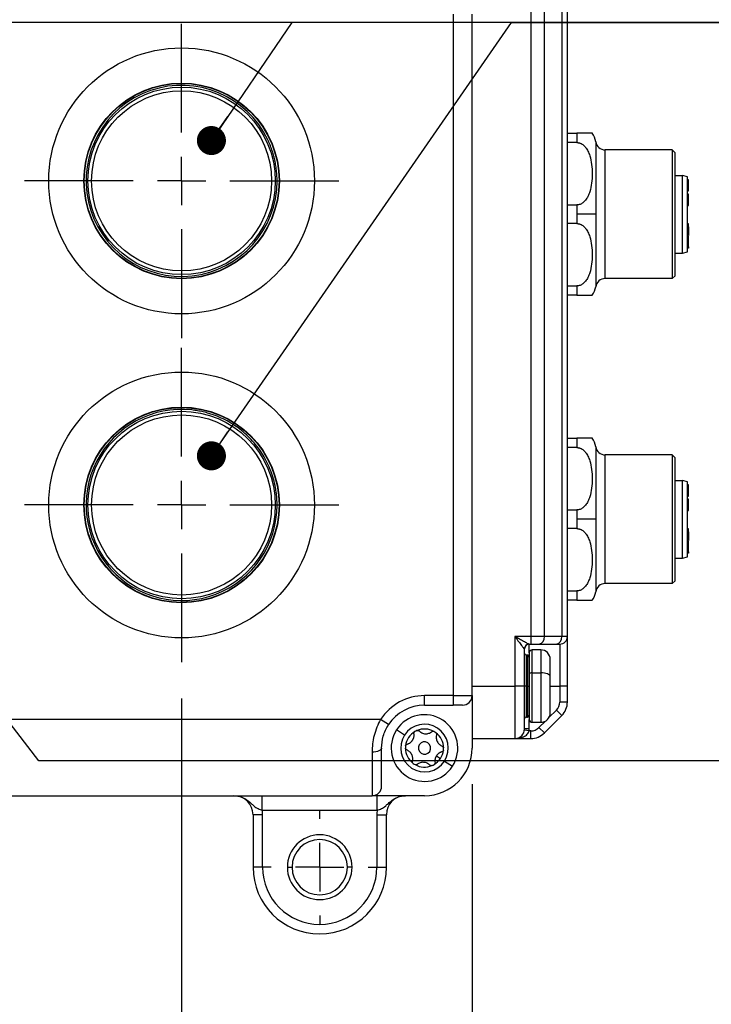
# Model space of a CAD drawing. Header units: millimetres. Extents: x 0 to 838, y 0 to 648.
# Tile 7 of 63: x 173 to 246, y 110 to 213. Entities that reach past the tile are written whole.
import ezdxf

# ---------------------------------------------------------------- set-up
doc = ezdxf.new("R2010")
doc.units = ezdxf.units.MM
doc.header["$LTSCALE"] = 3
doc.linetypes.add('CENTERX2', pattern=[20.32, 12.7, -2.54, 2.54, -2.54])
doc.layers.add('CENTER', color=40, linetype='CENTERX2')
doc.layers.add('DIMENSIONS', color=140, linetype='Continuous', lineweight=25)
doc.styles.add('SLDTEXTSTYLE0', font='TXT', dxfattribs={"width": 0.7})
doc.dimstyles.new('SLDDIMSTYLE1', dxfattribs={"dimtxt": 6.474023, "dimasz": 9.906, "dimexe": 0, "dimexo": 0.0625, "dimgap": 1.618506, "dimtad": 0, "dimtih": 1, "dimtoh": 1, "dimdec": 1, "dimrnd": 1e-09, "dimzin": 4, "dimdsep": 46, "dimtxsty": 'SLDTEXTSTYLE0', "dimsah": 1, "dimcen": 0.09, "dimadec": 0, "dimazin": 1, "dimtfac": 1, "dimtdec": 1, "dimtmove": 0, "dimatfit": 0, "dimfxl": 0, "dimfrac": 2, "dimtolj": 1, "dimtzin": 12, "dimarcsym": 0})
doc.dimstyles.new('SLDDIMSTYLE2', dxfattribs={"dimtxt": 6.474023, "dimasz": 9.906, "dimexe": 0, "dimexo": 0.0625, "dimgap": 1.618506, "dimtad": 0, "dimtih": 1, "dimtoh": 1, "dimdec": 1, "dimrnd": 1e-09, "dimzin": 12, "dimdsep": 46, "dimtxsty": 'SLDTEXTSTYLE0', "dimsah": 1, "dimcen": 0.09, "dimadec": 0, "dimazin": 3, "dimtfac": 1, "dimtdec": 1, "dimtofl": 0, "dimtmove": 0, "dimatfit": 3, "dimfxl": 0, "dimfrac": 2, "dimtolj": 1, "dimtzin": 12, "dimarcsym": 0})
doc.dimstyles.new('SLDDIMSTYLE5', dxfattribs={"dimtxt": 0.18, "dimasz": 3.048, "dimexe": 0, "dimexo": 0.0625, "dimgap": 0, "dimtad": 0, "dimtih": 1, "dimtoh": 1, "dimdec": 0, "dimrnd": 1e-09, "dimzin": 0, "dimdsep": 46, "dimtxsty": 'Standard', "dimblk1": 'DOT', "dimblk2": 'DOT', "dimsah": 1, "dimcen": 0.09, "dimadec": 0, "dimazin": 0, "dimtfac": 3.048, "dimtdec": 0, "dimtofl": 0, "dimtmove": 0, "dimatfit": 3, "dimldrblk": 'DOT', "dimfxl": 0, "dimfrac": 2, "dimtolj": 1, "dimtzin": 0, "dimarcsym": 0})

# ---------------------------------------------------------------- blocks, each defined once
blk = doc.blocks.new('_D_1')
at = {"layer": 'DIMENSIONS'}
for p, q in [((156.01, 142.83), (156.01, 85.18)), ((190.01, 141.87), (190.01, 85.18)), ((156.01, 94.71), (136.96, 94.71)), ((162.51, 94.71), (160.34, 94.71)), ((160.34, 94.71), (160.34, 84.42)), ((181.75, 94.71), (183.93, 94.71)), ((183.93, 94.71), (183.93, 84.42)), ((190.01, 94.71), (209.06, 94.71)), ((160.34, 84.42), (162.51, 84.42)), ((183.93, 84.42), (181.75, 84.42))]:
    blk.add_line(p, q, dxfattribs=at)
for points in [[(156.01, 94.71), (146.1, 96.23), (146.1, 93.18)], [(190.01, 94.71), (199.91, 93.18), (199.91, 96.23)]]:
    blk.add_solid(points, dxfattribs=at)
at = {"layer": 'DIMENSIONS', "char_height": 6.35, "attachment_point": 1, "style": 'SLDTEXTSTYLE0'}
for s, insert in [('34.0', (162.51, 104.34)), ('1.34', (162.51, 92.6))]:
    blk.add_mtext(s, dxfattribs=dict(at, insert=insert))
blk = doc.blocks.new('_D_3')
at = {"layer": 'DIMENSIONS'}
for p, q in [((190.01, 141.87), (190.01, 85.18)), ((220.51, 132.86), (220.51, 85.18)), ((190.01, 94.71), (220.51, 94.71)), ((220.51, 94.71), (229.62, 94.71)), ((238.39, 94.71), (236.22, 94.71)), ((236.22, 94.71), (236.22, 84.42)), ((257.63, 94.71), (259.8, 94.71)), ((259.8, 94.71), (259.8, 84.42)), ((236.22, 84.42), (238.39, 84.42)), ((259.8, 84.42), (257.63, 84.42))]:
    blk.add_line(p, q, dxfattribs=at)
for points in [[(190.01, 94.71), (199.91, 93.18), (199.91, 96.23)], [(220.51, 94.71), (210.6, 96.23), (210.6, 93.18)]]:
    blk.add_solid(points, dxfattribs=at)
at = {"layer": 'DIMENSIONS', "char_height": 6.35, "attachment_point": 1, "style": 'SLDTEXTSTYLE0'}
for s, insert in [('30.5', (238.39, 104.34)), ('1.20', (238.39, 92.6))]:
    blk.add_mtext(s, dxfattribs=dict(at, insert=insert))
blk = doc.blocks.new('_Dot')
at = {"color": 0, "linetype": 'ByBlock', "lineweight": -2}
blk.add_line((-0.5, 0), (-1, 0), dxfattribs=at)
at = {"color": 0, "linetype": 'ByBlock', "const_width": 0.5}
blk.add_lwpolyline([(-0.25, 0, 1), (0.25, 0, 1)], format="xyb", close=True, dxfattribs=at)
blk = doc.blocks.new('SW_CENTERMARKSYMBOL_1')
at = {"layer": 'CENTER', "color": 0}
for p, q in [((0, 5.08), (0, 16.49)), ((0, 0), (0, 2.54)), ((-5.08, 0), (-16.49, 0)), ((0, 0), (-2.54, 0)), ((0, 0), (0, -2.54)), ((0, 0), (2.54, 0)), ((5.08, 0), (16.49, 0)), ((0, -5.08), (0, -16.49))]:
    blk.add_line(p, q, dxfattribs=at)
blk = doc.blocks.new('SW_CENTERMARKSYMBOL_2')
at = {"layer": 'CENTER', "color": 0}
for p, q in [((0, 5.08), (0, 16.49)), ((0, 0), (0, 2.54)), ((-5.08, 0), (-16.49, 0)), ((0, 0), (-2.54, 0)), ((0, 0), (0, -2.54)), ((0, 0), (2.54, 0)), ((5.08, 0), (16.49, 0)), ((0, -5.08), (0, -16.49))]:
    blk.add_line(p, q, dxfattribs=at)
blk = doc.blocks.new('SW_CENTERMARKSYMBOL_11')
at = {"layer": 'CENTER', "color": 0}
for p, q in [((0, 5.08), (0, 5.94)), ((0, 0), (0, 2.54)), ((-5.08, 0), (-5.94, 0)), ((0, 0), (-2.54, 0)), ((0, 0), (0, -2.54)), ((0, 0), (2.54, 0)), ((5.08, 0), (5.94, 0)), ((0, -5.08), (0, -5.94))]:
    blk.add_line(p, q, dxfattribs=at)

msp = doc.modelspace()

# ---------------------------------------------------------------- linework, layer by layer
for p, q in [((226.679444, 268.965646), (226.679444, 148.365646)), ((228.093657, 148.365646), (228.093657, 268.965646)), ((229.922085, 268.965646), (229.922085, 148.365646)), ((230.507871, 148.365646), (230.507871, 268.965646)), ((218.507871, 213.665646), (218.507871, 142.165646)), ((220.507871, 142.165646), (220.507871, 213.665646)), ((230.507871, 201.165646), (231.507871, 201.165646)), ((231.507871, 201.165646), (231.507871, 200.183672)), ((231.507871, 200.183672), (230.507871, 200.183672)), ((233.485243, 200.265646), (233.485243, 192.665646)), ((234.473929, 185.915646), (234.473929, 199.415646)), ((241.507871, 199.415646), (234.473929, 199.415646)), ((241.507871, 199.415646), (241.507871, 185.915646)), ((241.807871, 199.115646), (241.507871, 199.415646)), ((241.807871, 186.215646), (241.807871, 199.115646)), ((241.807871, 196.740646), (242.607871, 196.740646)), ((243.107871, 196.606671), (242.607871, 196.740646)), ((242.607871, 188.590646), (242.607871, 196.740646)), ((243.107871, 188.72462), (243.107871, 196.606671)), ((243.207871, 196.278686), (243.107871, 196.278686)), ((243.207871, 196.068047), (243.207871, 196.278686)), ((243.107871, 196.068047), (243.207871, 196.068047)), ((243.107871, 196.067997), (243.207871, 196.067997)), ((243.107871, 196.067798), (243.207871, 196.067798)), ((243.107871, 195.86858), (243.207871, 195.86858)), ((243.107871, 195.728154), (243.207871, 195.728154)), ((243.107871, 195.728154), (243.207871, 195.728154)), ((243.107871, 195.727196), (243.207871, 195.727196)), ((243.107871, 195.656883), (243.207871, 195.656883)), ((243.107871, 195.517017), (243.207871, 195.517017)), ((243.107871, 195.318047), (243.207871, 195.318047)), ((243.207871, 196.067997), (243.207871, 196.068047)), ((243.207871, 195.86858), (243.207871, 196.067798)), ((243.207871, 195.728154), (243.207871, 195.86858)), ((243.207871, 195.727196), (243.207871, 195.728154)), ((243.207871, 195.656883), (243.207871, 195.727196)), ((243.207871, 195.517017), (243.207871, 195.656883)), ((243.207871, 195.318047), (243.207871, 195.517017)), ((243.207871, 195.106961), (243.207871, 195.318047)), ((243.107871, 195.106961), (243.207871, 195.106961)), ((243.207871, 194.763348), (243.107871, 194.763348)), ((243.107871, 194.693036), (243.207871, 194.693036)), ((243.207871, 194.693036), (243.207871, 194.763348)), ((243.207871, 193.85546), (243.207871, 194.693036)), ((230.507871, 193.647619), (231.507871, 193.647619)), ((231.507871, 193.647619), (231.507871, 192.665646)), ((243.207871, 193.85546), (243.107871, 193.85546)), ((243.207871, 193.802411), (243.107871, 193.802411)), ((243.107871, 193.591473), (243.207871, 193.591473)), ((243.207871, 193.802411), (243.207871, 193.85546)), ((243.207871, 193.591473), (243.207871, 193.802411)), ((233.485243, 192.665646), (231.507871, 192.665646)), ((231.507871, 192.665646), (231.507871, 191.683672)), ((233.485243, 192.665646), (233.485243, 185.065646)), ((231.507871, 191.683672), (230.507871, 191.683672)), ((243.207871, 191.663348), (243.107871, 191.663348)), ((243.207871, 191.416156), (243.107871, 191.416156)), ((243.107871, 191.341998), (243.207871, 191.341998)), ((243.207871, 191.416156), (243.207871, 191.663348)), ((243.207871, 191.341998), (243.207871, 191.416156)), ((243.207871, 191.341998), (243.207871, 190.427386)), ((243.207871, 190.427386), (243.107871, 190.427386)), ((243.207871, 190.366529), (243.107871, 190.366529)), ((243.207871, 189.36728), (243.207871, 190.366529)), ((243.207871, 189.36728), (243.107871, 189.36728)), ((243.107871, 189.250601), (243.207871, 189.250601)), ((243.207871, 189.116529), (243.107871, 189.116529)), ((243.207871, 189.250601), (243.207871, 189.36728)), ((243.207871, 189.250601), (243.207871, 189.116529)), ((241.807871, 188.590646), (242.607871, 188.590646)), ((242.607871, 188.590646), (243.107871, 188.72462)), ((241.807871, 186.215646), (241.507871, 185.915646)), ((230.507871, 185.147619), (231.507871, 185.147619)), ((231.507871, 185.147619), (231.507871, 184.165646)), ((241.507871, 185.915646), (234.473929, 185.915646)), ((231.507871, 184.165646), (230.507871, 184.165646)), ((230.507871, 169.165646), (231.507871, 169.165646)), ((231.507871, 169.165646), (231.507871, 168.183672)), ((231.507871, 168.183672), (230.507871, 168.183672)), ((233.485243, 168.265646), (233.485243, 160.665646)), ((234.473929, 153.915646), (234.473929, 167.415646)), ((241.507871, 167.415646), (234.473929, 167.415646)), ((241.507871, 167.415646), (241.507871, 153.915646)), ((241.807871, 167.115646), (241.507871, 167.415646)), ((241.807871, 154.215646), (241.807871, 167.115646)), ((241.807871, 164.740646), (242.607871, 164.740646)), ((243.107871, 164.606671), (242.607871, 164.740646)), ((242.607871, 156.590646), (242.607871, 164.740646)), ((243.107871, 156.72462), (243.107871, 164.606671)), ((243.207871, 164.278686), (243.107871, 164.278686)), ((243.207871, 164.068047), (243.207871, 164.278686)), ((243.107871, 164.068047), (243.207871, 164.068047)), ((243.107871, 164.067997), (243.207871, 164.067997)), ((243.107871, 164.067798), (243.207871, 164.067798)), ((243.107871, 163.86858), (243.207871, 163.86858)), ((243.107871, 163.728154), (243.207871, 163.728154)), ((243.107871, 163.728154), (243.207871, 163.728154)), ((243.107871, 163.727196), (243.207871, 163.727196)), ((243.107871, 163.656883), (243.207871, 163.656883)), ((243.107871, 163.517017), (243.207871, 163.517017)), ((243.107871, 163.318047), (243.207871, 163.318047)), ((243.207871, 164.067997), (243.207871, 164.068047)), ((243.207871, 163.86858), (243.207871, 164.067798)), ((243.207871, 163.728154), (243.207871, 163.86858)), ((243.207871, 163.727196), (243.207871, 163.728154)), ((243.207871, 163.656883), (243.207871, 163.727196)), ((243.207871, 163.517017), (243.207871, 163.656883)), ((243.207871, 163.318047), (243.207871, 163.517017)), ((243.207871, 163.106961), (243.207871, 163.318047)), ((243.107871, 163.106961), (243.207871, 163.106961)), ((243.207871, 162.763348), (243.107871, 162.763348)), ((243.107871, 162.693036), (243.207871, 162.693036)), ((243.207871, 162.693036), (243.207871, 162.763348)), ((243.207871, 161.85546), (243.207871, 162.693036)), ((230.507871, 161.647619), (231.507871, 161.647619)), ((231.507871, 161.647619), (231.507871, 160.665646)), ((243.207871, 161.85546), (243.107871, 161.85546)), ((243.207871, 161.802411), (243.107871, 161.802411)), ((243.107871, 161.591473), (243.207871, 161.591473)), ((243.207871, 161.802411), (243.207871, 161.85546)), ((243.207871, 161.591473), (243.207871, 161.802411)), ((233.485243, 160.665646), (231.507871, 160.665646)), ((231.507871, 160.665646), (231.507871, 159.683672)), ((233.485243, 160.665646), (233.485243, 153.065646)), ((231.507871, 159.683672), (230.507871, 159.683672)), ((243.207871, 159.663348), (243.107871, 159.663348)), ((243.207871, 159.416156), (243.107871, 159.416156)), ((243.107871, 159.341998), (243.207871, 159.341998)), ((243.207871, 159.416156), (243.207871, 159.663348)), ((243.207871, 159.341998), (243.207871, 159.416156)), ((243.207871, 159.341998), (243.207871, 158.427386)), ((243.207871, 158.427386), (243.107871, 158.427386)), ((243.207871, 158.366529), (243.107871, 158.366529)), ((243.207871, 157.36728), (243.207871, 158.366529)), ((243.207871, 157.36728), (243.107871, 157.36728)), ((243.107871, 157.250601), (243.207871, 157.250601)), ((243.207871, 157.116529), (243.107871, 157.116529)), ((243.207871, 157.250601), (243.207871, 157.36728)), ((243.207871, 157.250601), (243.207871, 157.116529)), ((241.807871, 156.590646), (242.607871, 156.590646)), ((242.607871, 156.590646), (243.107871, 156.72462)), ((241.507871, 153.915646), (234.473929, 153.915646)), ((241.807871, 154.215646), (241.507871, 153.915646)), ((230.507871, 153.147619), (231.507871, 153.147619)), ((231.507871, 153.147619), (231.507871, 152.165646)), ((231.507871, 152.165646), (230.507871, 152.165646)), ((226.679444, 148.365646), (225.007871, 148.365646)), ((225.007871, 148.365646), (225.007871, 143.165646)), ((226.679444, 148.365646), (226.679444, 147.565646)), ((228.093657, 148.365646), (226.679444, 148.365646)), ((229.922085, 148.365646), (228.093657, 148.365646)), ((230.507871, 148.365646), (229.922085, 148.365646)), ((230.507871, 143.165646), (230.507871, 148.365646)), ((225.998942, 147.065646), (226.007871, 147.065646)), ((226.007871, 143.165646), (226.007871, 147.065646)), ((226.494478, 147.565646), (226.679444, 147.565646)), ((226.507871, 146.665646), (226.507871, 147.565646)), ((226.679444, 147.565646), (227.527972, 147.565646)), ((227.707871, 146.965646), (226.807871, 146.965646)), ((226.807871, 144.553265), (226.807871, 146.965646)), ((227.527972, 147.565646), (229.356399, 147.565646)), ((227.707871, 146.965646), (227.707871, 144.553265)), ((229.356399, 147.565646), (229.707871, 147.565646)), ((229.707871, 147.565646), (229.707871, 143.165646)), ((226.307871, 146.415646), (226.207871, 146.415646)), ((226.207871, 143.165646), (226.207871, 146.415646)), ((226.307871, 146.415646), (226.307871, 143.165646)), ((226.507871, 146.665646), (226.507871, 144.443716)), ((228.707871, 144.188102), (228.707871, 145.965646)), ((226.507871, 144.443716), (226.507871, 139.665646)), ((226.807871, 144.553265), (227.707871, 144.553265)), ((226.807871, 139.365646), (226.807871, 144.553265)), ((227.707871, 144.553265), (227.707871, 139.365646)), ((228.707871, 140.365646), (228.707871, 144.188102)), ((220.507871, 143.165646), (225.007871, 143.165646)), ((226.007871, 143.165646), (225.007871, 143.165646)), ((225.007871, 143.165646), (225.007871, 137.665646)), ((226.007871, 138.665646), (226.007871, 143.165646)), ((226.207871, 143.165646), (226.007871, 143.165646)), ((226.307871, 143.165646), (226.207871, 143.165646)), ((226.207871, 139.915646), (226.207871, 143.165646)), ((226.307871, 143.165646), (226.507871, 143.165646)), ((226.307871, 143.165646), (226.307871, 139.915646)), ((228.707871, 143.165646), (229.707871, 143.165646)), ((230.507871, 143.165646), (229.707871, 143.165646)), ((229.707871, 143.165646), (229.707871, 141.494073)), ((230.507871, 141.494073), (230.507871, 143.165646)), ((218.507871, 142.165646), (215.507871, 142.165646)), ((215.507871, 141.165646), (215.507871, 142.165646)), ((218.507871, 142.165646), (220.507871, 142.165646)), ((218.507871, 142.165646), (218.507871, 141.165646)), ((220.507871, 142.165646), (220.507871, 136.665646)), ((215.507871, 141.165646), (218.507871, 141.165646)), ((219.507871, 141.165646), (218.507871, 141.165646)), ((229.356399, 140.645545), (228.570269, 139.859414)), ((229.922085, 140.079859), (229.356399, 140.645545)), ((230.507871, 141.494073), (229.707871, 141.494073)), ((210.898099, 139.665646), (135.117643, 139.665646)), ((211.736239, 139.120191), (210.898099, 139.665646)), ((226.207871, 139.915646), (226.307871, 139.915646)), ((226.507871, 138.665646), (226.507871, 139.665646)), ((228.214103, 139.503248), (227.527972, 138.817117)), ((228.093657, 138.251432), (229.922085, 140.079859)), ((213.414948, 138.033006), (212.577779, 138.57995)), ((226.494478, 138.465646), (225.998942, 138.532312)), ((226.507871, 138.665646), (226.007871, 138.665646)), ((226.679444, 138.465646), (226.494478, 138.465646)), ((226.679444, 137.665646), (226.679444, 138.465646)), ((226.807871, 139.365646), (227.707871, 139.365646)), ((228.093657, 138.251432), (227.527972, 138.817117)), ((220.507871, 137.665646), (225.007871, 137.665646)), ((225.007871, 137.665646), (226.679444, 137.665646)), ((211.007871, 132.665646), (211.007871, 136.665646)), ((210.007871, 136.237074), (210.007871, 131.665646)), ((216.763625, 135.845229), (217.182209, 135.571757)), ((217.600794, 135.298285), (218.437963, 134.751341)), ((136.007871, 131.665646), (210.007871, 131.665646)), ((198.465911, 130.165646), (198.465911, 131.665646)), ((215.507871, 131.665646), (210.007871, 131.665646)), ((210.549831, 130.165646), (210.549831, 131.665646)), ((198.465911, 130.165646), (210.549831, 130.165646)), ((198.507871, 129.665646), (197.507871, 129.665646)), ((197.507871, 129.665646), (197.507871, 124.165646)), ((198.507871, 124.165646), (198.507871, 129.665646)), ((210.507871, 129.665646), (211.507871, 129.665646)), ((210.507871, 129.665646), (210.507871, 124.165646)), ((211.507871, 124.165646), (211.507871, 129.665646)), ((198.507871, 124.165646), (197.507871, 124.165646)), ((201.107871, 124.165646), (201.607871, 124.165646)), ((207.907871, 124.165646), (207.407871, 124.165646)), ((210.507871, 124.165646), (211.507871, 124.165646))]:
    msp.add_line(p, q)
at = {"flags": 128}
for points in [[(226.807871, 144.553265), (226.749344, 144.55116), (226.693066, 144.544926), (226.6412, 144.534803), (226.595739, 144.521179), (226.55843, 144.504578), (226.530707, 144.485639), (226.513635, 144.465088), (226.507871, 144.443716)], [(228.707871, 144.188102), (228.688656, 144.259342), (228.631751, 144.327844), (228.539341, 144.390976), (228.414978, 144.446311), (228.263441, 144.491724), (228.090554, 144.525469), (227.902961, 144.546248), (227.707871, 144.553265)], [(211.007871, 136.665646), (210.988656, 136.582035), (210.931751, 136.501638), (210.839341, 136.427544), (210.714978, 136.3626), (210.563441, 136.309301), (210.390554, 136.269697), (210.202961, 136.245309), (210.007871, 136.237074)]]:
    msp.add_lwpolyline(points, dxfattribs=at)
for centre, radius in [((190.007871, 196.165646), 13.95), ((190.007871, 196.165646), 10.263632), ((190.007871, 196.165646), 10.225), ((190.007871, 196.165646), 9.837524), ((190.007871, 196.165646), 9.45), ((190.007871, 162.165646), 13.95), ((190.007871, 162.165646), 10.263632), ((190.007871, 162.165646), 10.225), ((190.007871, 162.165646), 9.837524), ((190.007871, 162.165646), 9.45)]:
    msp.add_circle(centre, radius)
for centre, radius, start, end in [((190.007871, 196.165646), 10.025, 25.39978678, 0), ((231.507871, 199.965646), 2, 8.62692656, 36.91916691), ((234.473929, 200.415646), 1, 188.62692656, 270), ((231.507871, 185.365646), 2, 323.07158421, 351.37307344), ((234.473929, 184.915646), 1, 90, 171.37307344), ((190.007871, 162.165646), 10.025, 83.87797971, 0), ((231.507871, 167.965646), 2, 8.62692656, 36.91916691), ((234.473929, 168.415646), 1, 188.62692656, 270), ((234.473929, 152.915646), 1, 90, 171.37307344), ((231.507871, 153.365646), 2, 323.07158421, 351.37307344), ((227.386551, 148.265646), 0.714143, 281.42175366, 8.04946698), ((229.214978, 148.265646), 0.714143, 281.42175366, 8.04946698), ((229.707871, 148.365646), 0.8, 270, 0), ((226.49672, 147.067868), 0.497783, 90.2580874, 180.25578298), ((226.507871, 147.065646), 0.5, 90, 180), ((226.807871, 146.665646), 0.3, 90, 180), ((227.707871, 145.965646), 1, 360, 90), ((226.207871, 146.615646), 0.2, 180, 270), ((226.307871, 146.215646), 0.2, 0, 90), ((215.507871, 136.665646), 5.5, 90, 146.94426885), ((219.507871, 142.165646), 1, 270, 0), ((215.507871, 136.665646), 4.5, 90, 146.94426885), ((228.507871, 141.494073), 1.2, 315, 0), ((228.507871, 141.494073), 2, 315, 0), ((215.507871, 136.665646), 3.5, 326.84238036, 146.84238036), ((226.207871, 139.715646), 0.2, 90, 180), ((226.307871, 140.115646), 0.2, 270, 0), ((226.807871, 139.665646), 0.3, 180, 270), ((227.707871, 140.365646), 1, 270, 0), ((215.507871, 136.665646), 3.5, 146.84238036, 326.84238036), ((215.507871, 136.665646), 2.5, 326.84238036, 146.84238036), ((215.507871, 136.665646), 2, 113.40522099, 120.27953973), ((215.507871, 136.665646), 2, 60.27953973, 113.40522099), ((225.007871, 138.665646), 1, 270, 0), ((225.007871, 138.665646), 1.5, 352.33774434, 0), ((226.679444, 139.665646), 1.2, 270, 315), ((215.507871, 136.665646), 2.5, 146.84238036, 326.84238036), ((215.507871, 136.665646), 2, 120.27953973, 173.40522099), ((215.507871, 136.665646), 2, 53.40522099, 60.27953973), ((215.507871, 136.665646), 2, 0.27953973, 53.40522099), ((226.679444, 139.665646), 2, 270, 315), ((215.507871, 136.665646), 2, 173.40522099, 180.27953973), ((215.507871, 136.665646), 2, 180.27953973, 233.40522099), ((215.507871, 136.665646), 0.65, 146.84238036, 326.84238036), ((215.507871, 136.665646), 0.65, 326.84238036, 146.84238036), ((215.507871, 136.665646), 5, 270, 0), ((215.507871, 136.665646), 2, 326.84238036, 353.40522099), ((215.507871, 136.665646), 2, 353.40522099, 0.27953973), ((215.507871, 136.665646), 2, 300.27953973, 326.84238036), ((215.507871, 136.665646), 2, 233.40522099, 240.27953973), ((215.507871, 136.665646), 2, 240.27953973, 293.40522099), ((215.507871, 136.665646), 2, 293.40522099, 300.27953973), ((210.007871, 132.665646), 1, 270, 0), ((195.507871, 129.665646), 2, 0, 90), ((213.507871, 129.665646), 2, 90, 180), ((195.507871, 129.665646), 3, 0, 9.59406823), ((213.507871, 129.665646), 3, 170.40593177, 180), ((204.507871, 124.165646), 3.4, 0, 180), ((204.507871, 124.165646), 2.9, 0, 180), ((204.507871, 124.165646), 7, 180, 0), ((204.507871, 124.165646), 6, 180, 0), ((204.507871, 124.165646), 3.4, 180, 0), ((204.507871, 124.165646), 2.9, 180, 0)]:
    msp.add_arc(centre, radius, start, end)
for points, knots in [([(200.032871, 196.165646), (200.031911, 196.271704), (200.029992, 196.483562), (200.014415, 196.800753), (199.989531, 197.116852), (199.954435, 197.43186), (199.909369, 197.745774), (199.854271, 198.058598), (199.773005, 198.44758), (199.655634, 198.909544), (199.488626, 199.439193), (199.294315, 199.95975), (199.140736, 200.296861), (199.063823, 200.465687)], [0, 0, 0, 0, 0.0715959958, 0.1430175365, 0.2143362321, 0.2856240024, 0.3569528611, 0.4283946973, 0.5000210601, 0.6251853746, 0.7499794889, 0.8747891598, 1, 1, 1, 1]), ([(233.105808, 201.165646), (233.106497, 201.165646), (233.190608, 201.165647), (233.001359, 201.164952), (232.553808, 201.166593), (232.099824, 201.16423), (231.761992, 201.165072), (231.591578, 201.165457), (231.507871, 201.165646)], [0, 0, 0, 0, 0.0041024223, 0.5006431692, 0.7492574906, 0.884835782, 0.9434318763, 1, 1, 1, 1]), ([(231.507871, 200.183672), (231.538454, 200.182843), (231.599521, 200.181186), (231.690197, 200.167741), (231.779301, 200.146417), (231.866653, 200.11657), (231.952096, 200.07855), (232.035495, 200.032434), (232.116739, 199.978359), (232.195734, 199.91643), (232.272404, 199.846744), (232.346675, 199.769383), (232.49654, 199.592172), (232.689654, 199.274782), (232.917944, 198.677216), (233.076006, 197.877047), (233.124389, 196.91534), (233.075696, 195.947188), (232.917158, 195.151885), (232.688187, 194.552692), (232.479399, 194.21175), (232.2878, 193.99556), (232.146365, 193.870455), (231.996849, 193.771514), (231.839728, 193.700509), (231.675832, 193.655753), (231.563701, 193.650322), (231.507871, 193.647619)], [0, 0, 0, 0, 0.0103453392, 0.0206570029, 0.0310337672, 0.0415716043, 0.0523608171, 0.0634838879, 0.0750141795, 0.0870154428, 0.0995419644, 0.1126391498, 0.1263443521, 0.1853653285, 0.2516278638, 0.3719716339, 0.5002163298, 0.6284926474, 0.7488977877, 0.8151506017, 0.8742055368, 0.8987480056, 0.9213681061, 0.9423587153, 0.962115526, 0.9811372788, 1, 1, 1, 1]), ([(231.507871, 191.683672), (231.538454, 191.682868), (231.599521, 191.681263), (231.690197, 191.668099), (231.779301, 191.647062), (231.866653, 191.617449), (231.952096, 191.579555), (232.035495, 191.533429), (232.116739, 191.479213), (232.195734, 191.417041), (232.272404, 191.347068), (232.346675, 191.269445), (232.49654, 191.092062), (232.689654, 190.775437), (232.917944, 190.176368), (233.076006, 189.38119), (233.124389, 188.413201), (233.075696, 187.451339), (232.917158, 186.651027), (232.688187, 186.053366), (232.479399, 185.711518), (232.2878, 185.495808), (232.146365, 185.371289), (231.996849, 185.272598), (231.839728, 185.201384), (231.675832, 185.156008), (231.563701, 185.150407), (231.507871, 185.147619)], [0, 0, 0, 0, 0.0103453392, 0.0206570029, 0.0310337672, 0.0415716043, 0.0523608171, 0.0634838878, 0.0750141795, 0.0870154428, 0.0995419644, 0.1126391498, 0.126344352, 0.1853653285, 0.2516278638, 0.3719716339, 0.5002163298, 0.6284926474, 0.7488977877, 0.8151506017, 0.8742055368, 0.8987480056, 0.9213681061, 0.9423587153, 0.962115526, 0.9811372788, 1, 1, 1, 1]), ([(231.507871, 184.165646), (231.591901, 184.165835), (231.763018, 184.166221), (232.102489, 184.16704), (232.554938, 184.164717), (233.029837, 184.166267), (233.075519, 184.165894), (233.105897, 184.165646)], [0, 0, 0, 0, 0.0568745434, 0.1158182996, 0.252357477, 0.5028250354, 1, 1, 1, 1]), ([(200.032871, 162.165646), (200.031978, 162.267696), (200.030194, 162.471617), (200.015721, 162.777041), (199.992604, 163.081643), (199.960003, 163.38542), (199.918137, 163.688378), (199.833038, 164.19082), (199.671228, 164.886771), (199.381994, 165.758091), (199.014682, 166.59981), (198.424547, 167.671433), (197.506904, 168.90336), (196.380002, 169.947027), (195.377445, 170.648102), (194.579877, 171.103032), (193.74419, 171.48358), (192.973281, 171.752448), (192.283547, 171.93499), (191.683958, 172.057616), (191.279458, 172.10817), (191.076999, 172.133473)], [0, 0, 0, 0, 0.0208711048, 0.041705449, 0.0625224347, 0.0833415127, 0.1041821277, 0.1250636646, 0.1875573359, 0.2500886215, 0.3125822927, 0.3751135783, 0.5000071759, 0.6249007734, 0.6873944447, 0.7499257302, 0.8124194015, 0.8749506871, 0.9166513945, 0.9582825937, 1, 1, 1, 1]), ([(233.105808, 169.165646), (233.106497, 169.165646), (233.190608, 169.165647), (233.001359, 169.164952), (232.553808, 169.166593), (232.099824, 169.16423), (231.761992, 169.165072), (231.591578, 169.165457), (231.507871, 169.165646)], [0, 0, 0, 0, 0.0041024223, 0.5006431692, 0.7492574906, 0.884835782, 0.9434318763, 1, 1, 1, 1]), ([(231.507871, 168.183672), (231.538454, 168.182843), (231.599521, 168.181186), (231.690197, 168.167741), (231.779301, 168.146417), (231.866653, 168.11657), (231.952096, 168.07855), (232.035495, 168.032434), (232.116739, 167.978359), (232.195734, 167.91643), (232.272404, 167.846744), (232.346675, 167.769383), (232.49654, 167.592172), (232.689654, 167.274782), (232.917944, 166.677216), (233.076006, 165.877047), (233.124389, 164.91534), (233.075696, 163.947188), (232.917158, 163.151885), (232.688187, 162.552692), (232.479399, 162.21175), (232.2878, 161.99556), (232.146365, 161.870455), (231.996849, 161.771514), (231.839728, 161.700509), (231.675832, 161.655753), (231.563701, 161.650322), (231.507871, 161.647619)], [0, 0, 0, 0, 0.0103453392, 0.0206570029, 0.0310337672, 0.0415716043, 0.0523608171, 0.0634838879, 0.0750141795, 0.0870154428, 0.0995419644, 0.1126391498, 0.1263443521, 0.1853653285, 0.2516278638, 0.3719716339, 0.5002163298, 0.6284926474, 0.7488977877, 0.8151506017, 0.8742055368, 0.8987480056, 0.9213681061, 0.9423587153, 0.962115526, 0.9811372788, 1, 1, 1, 1]), ([(231.507871, 159.683672), (231.538454, 159.682868), (231.599521, 159.681263), (231.690197, 159.668099), (231.779301, 159.647062), (231.866653, 159.617449), (231.952096, 159.579555), (232.035495, 159.533429), (232.116739, 159.479213), (232.195734, 159.417041), (232.272404, 159.347068), (232.346675, 159.269445), (232.49654, 159.092062), (232.689654, 158.775437), (232.917944, 158.176368), (233.076006, 157.38119), (233.124389, 156.413201), (233.075696, 155.451339), (232.917158, 154.651027), (232.688187, 154.053366), (232.479399, 153.711518), (232.2878, 153.495808), (232.146365, 153.371289), (231.996849, 153.272598), (231.839728, 153.201384), (231.675832, 153.156008), (231.563701, 153.150407), (231.507871, 153.147619)], [0, 0, 0, 0, 0.0103453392, 0.0206570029, 0.0310337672, 0.0415716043, 0.0523608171, 0.0634838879, 0.0750141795, 0.0870154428, 0.0995419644, 0.1126391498, 0.1263443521, 0.1853653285, 0.2516278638, 0.3719716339, 0.5002163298, 0.6284926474, 0.7488977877, 0.8151506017, 0.8742055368, 0.8987480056, 0.9213681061, 0.9423587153, 0.962115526, 0.9811372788, 1, 1, 1, 1]), ([(231.507871, 152.165646), (231.591901, 152.165835), (231.763018, 152.166221), (232.102489, 152.16704), (232.554938, 152.164717), (233.029837, 152.166267), (233.075519, 152.165894), (233.105897, 152.165646)], [0, 0, 0, 0, 0.0568745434, 0.1158182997, 0.252357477, 0.5028250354, 1, 1, 1, 1]), ([(226.494478, 147.565646), (226.46548, 147.565646), (226.389495, 147.599001), (226.234487, 147.677263), (226.175688, 147.708237), (226.051361, 147.77521), (225.985213, 147.811527), (225.776295, 147.927517), (225.628392, 148.011218), (225.323415, 148.184867), (225.164831, 148.275724), (225.007871, 148.365646)], [0, 0, 0, 0, 0.25, 0.25, 0.375, 0.375, 0.5, 0.5, 0.75, 0.75, 1, 1, 1, 1]), ([(225.007871, 148.365646), (225.11251, 148.219525), (225.218233, 148.07188), (225.421552, 147.789701), (225.520153, 147.653686), (225.659432, 147.465204), (225.703531, 147.406188), (225.786416, 147.297357), (225.825615, 147.247023), (225.928954, 147.119849), (225.979612, 147.065646), (225.998942, 147.065646)], [0, 0, 0, 0, 0.25, 0.25, 0.5, 0.5, 0.625, 0.625, 0.75, 0.75, 1, 1, 1, 1]), ([(210.898099, 139.665646), (210.747801, 139.401708), (210.616918, 139.128703), (210.392192, 138.566102), (210.297896, 138.274607), (210.074225, 137.388438), (210.007871, 136.805859), (210.007871, 136.237074)], [0, 0, 0, 0, 0.25, 0.25, 0.5, 0.5, 1, 1, 1, 1]), ([(211.007871, 136.665646), (211.007871, 137.072812), (211.06216, 137.489917), (211.245164, 138.124334), (211.322315, 138.333018), (211.506182, 138.735789), (211.613271, 138.931239), (211.736239, 139.120191)], [0, 0, 0, 0, 0.5, 0.5, 0.75, 0.75, 1, 1, 1, 1]), ([(214.713408, 138.501082), (214.726337, 138.505832), (214.752091, 138.515294), (214.793454, 138.519021), (214.840285, 138.513855), (214.891388, 138.495984), (214.920355, 138.470911), (214.934975, 138.458257)], [0, 0, 0, 0, 0.1658093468, 0.3302735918, 0.4999730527, 0.747638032, 1, 1, 1, 1]), ([(214.934975, 138.458257), (214.95739, 138.436763), (215.001153, 138.394798), (215.073244, 138.340134), (215.147666, 138.29307), (215.253577, 138.238455), (215.399186, 138.186915), (215.588634, 138.157129), (215.780885, 138.165292), (215.961421, 138.207572), (216.130031, 138.279166), (216.225073, 138.348383), (216.274476, 138.384361)], [0, 0, 0, 0, 0.0665024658, 0.1298393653, 0.1907158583, 0.2499238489, 0.3745844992, 0.4990591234, 0.6238748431, 0.74941713, 0.8697475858, 1, 1, 1, 1]), ([(216.274476, 138.384361), (216.284909, 138.391951), (216.305481, 138.406914), (216.341878, 138.4216), (216.387271, 138.430376), (216.442711, 138.428753), (216.480618, 138.411237), (216.499409, 138.402555)], [0, 0, 0, 0, 0.1695596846, 0.3342974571, 0.4999064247, 0.7521023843, 1, 1, 1, 1]), ([(225.385711, 137.743983), (225.566195, 137.764059), (225.889598, 137.800033), (226.235474, 138.036083), (226.428406, 138.264661), (226.473588, 138.402101), (226.494478, 138.465646)], [0, 0, 0, 0, 0.4021199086, 0.7205492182, 0.8707978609, 1, 1, 1, 1]), ([(213.668976, 137.065809), (213.698867, 137.074495), (213.757222, 137.091453), (213.840784, 137.126662), (213.918905, 137.167692), (213.993973, 137.216074), (214.065998, 137.272052), (214.134414, 137.336955), (214.197778, 137.407664), (214.234094, 137.460058), (214.252117, 137.486062)], [0, 0, 0, 0, 0.1331643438, 0.2599700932, 0.3818367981, 0.5003595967, 0.626250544, 0.7503082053, 0.8760776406, 1, 1, 1, 1]), ([(214.252117, 137.486062), (214.263305, 137.503883), (214.285704, 137.539563), (214.314926, 137.595943), (214.3449, 137.663261), (214.373327, 137.742462), (214.402906, 137.860088), (214.421641, 138.011637), (214.409192, 138.128278), (214.402722, 138.188902)], [0, 0, 0, 0, 0.082504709, 0.1651839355, 0.2495104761, 0.3738433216, 0.500262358, 0.7402641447, 1, 1, 1, 1]), ([(214.402722, 138.188902), (214.401366, 138.201733), (214.398693, 138.22703), (214.404174, 138.265894), (214.419269, 138.309593), (214.448395, 138.356795), (214.482518, 138.380865), (214.499432, 138.392797)], [0, 0, 0, 0, 0.169559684, 0.3342974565, 0.4999064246, 0.7521023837, 1, 1, 1, 1]), ([(216.700174, 138.271389), (216.710753, 138.262567), (216.731823, 138.244995), (216.755733, 138.211036), (216.774675, 138.167897), (216.784749, 138.114705), (216.777519, 138.077082), (216.77387, 138.058094)], [0, 0, 0, 0, 0.1658093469, 0.3302735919, 0.4999730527, 0.7476380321, 1, 1, 1, 1]), ([(216.77387, 138.058094), (216.766463, 138.027935), (216.752002, 137.969052), (216.740707, 137.879288), (216.737159, 137.791304), (216.742817, 137.672275), (216.770987, 137.520405), (216.839915, 137.341445), (216.94311, 137.179032), (217.069993, 137.043823), (217.216301, 136.933599), (217.323765, 136.885899), (217.379625, 136.861105)], [0, 0, 0, 0, 0.0665024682, 0.12983936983, 0.1907158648, 0.24992385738, 0.37458453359, 0.49905914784, 0.62387482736, 0.74941713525, 0.86974758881, 1, 1, 1, 1]), ([(213.636117, 136.470187), (213.624328, 136.475428), (213.601083, 136.485761), (213.570166, 136.50994), (213.53987, 136.544863), (213.513555, 136.593687), (213.509771, 136.635273), (213.507895, 136.655888)], [0, 0, 0, 0, 0.1695596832, 0.3342974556, 0.4999064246, 0.7521023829, 1, 1, 1, 1]), ([(213.521105, 136.895339), (213.523456, 136.908911), (213.528138, 136.935945), (213.545592, 136.973631), (213.573482, 137.011604), (213.61451, 137.046925), (213.650707, 137.059475), (213.668976, 137.065809)], [0, 0, 0, 0, 0.1658093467, 0.3302735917, 0.4999730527, 0.7476380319, 1, 1, 1, 1]), ([(214.241872, 135.273197), (214.249279, 135.303356), (214.26374, 135.362239), (214.275036, 135.452003), (214.278583, 135.539987), (214.272925, 135.659016), (214.244755, 135.810886), (214.175827, 135.989846), (214.072632, 136.152259), (213.945749, 136.287468), (213.799442, 136.397692), (213.691977, 136.445392), (213.636117, 136.470187)], [0, 0, 0, 0, 0.06650246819, 0.12983936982, 0.19071586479, 0.24992385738, 0.37458453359, 0.49905914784, 0.62387482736, 0.74941713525, 0.86974758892, 1, 1, 1, 1]), ([(217.463395, 136.349533), (217.456114, 136.339642), (217.441269, 136.319474), (217.412631, 136.295715), (217.381039, 136.276451), (217.358131, 136.269119), (217.346766, 136.265482)], [0, 0, 0, 0, 0.2425917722, 0.4946554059, 0.749310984, 1, 1, 1, 1]), ([(217.379625, 136.861105), (217.391415, 136.855863), (217.414659, 136.84553), (217.445576, 136.821351), (217.475872, 136.786428), (217.502187, 136.737604), (217.505971, 136.696018), (217.507847, 136.675403)], [0, 0, 0, 0, 0.1695596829, 0.3342974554, 0.4999064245, 0.7521023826, 1, 1, 1, 1]), ([(217.494638, 136.435952), (217.491946, 136.420596), (217.486535, 136.389724), (217.471135, 136.362976), (217.463395, 136.349533)], [0, 0, 0, 0, 0.4974024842, 1, 1, 1, 1]), ([(216.763625, 135.845229), (216.752437, 135.827408), (216.730038, 135.791728), (216.700816, 135.735348), (216.670842, 135.66803), (216.642415, 135.588829), (216.612837, 135.471203), (216.594101, 135.319654), (216.60655, 135.203013), (216.61302, 135.142389)], [0, 0, 0, 0, 0.0825047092, 0.16518393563, 0.24951047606, 0.37384332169, 0.50026235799, 0.7402641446, 1, 1, 1, 1]), ([(217.346766, 136.265482), (217.316875, 136.256796), (217.25852, 136.239838), (217.174958, 136.204629), (217.096837, 136.163599), (217.021769, 136.115217), (216.949744, 136.059239), (216.881328, 135.994336), (216.817964, 135.923627), (216.781648, 135.871233), (216.763625, 135.845229)], [0, 0, 0, 0, 0.1331643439, 0.2599700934, 0.3818367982, 0.5003595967, 0.6262505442, 0.7503082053, 0.8760776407, 1, 1, 1, 1]), ([(214.315568, 135.059902), (214.304989, 135.068724), (214.283919, 135.086296), (214.260009, 135.120255), (214.241067, 135.163395), (214.230993, 135.216586), (214.238223, 135.254209), (214.241872, 135.273197)], [0, 0, 0, 0, 0.1658093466, 0.3302735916, 0.4999730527, 0.7476380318, 1, 1, 1, 1]), ([(214.741267, 134.94693), (214.730833, 134.93934), (214.710261, 134.924377), (214.673864, 134.909691), (214.628471, 134.900915), (214.573031, 134.902538), (214.535124, 134.920054), (214.516333, 134.928736)], [0, 0, 0, 0, 0.1695596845, 0.334297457, 0.4999064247, 0.7521023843, 1, 1, 1, 1]), ([(216.080767, 134.873034), (216.058352, 134.894528), (216.014589, 134.936493), (215.942499, 134.991157), (215.868076, 135.038221), (215.762165, 135.092836), (215.616557, 135.144376), (215.427108, 135.174162), (215.234857, 135.165999), (215.054321, 135.123719), (214.885711, 135.052125), (214.790669, 134.982908), (214.741267, 134.94693)], [0, 0, 0, 0, 0.0665024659, 0.1298393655, 0.1907158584, 0.2499238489, 0.3745844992, 0.4990591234, 0.6238748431, 0.74941713, 0.8697475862, 1, 1, 1, 1]), ([(216.302334, 134.830209), (216.289405, 134.825459), (216.263651, 134.815997), (216.222288, 134.81227), (216.175457, 134.817436), (216.124354, 134.835307), (216.095387, 134.86038), (216.080767, 134.873034)], [0, 0, 0, 0, 0.1658093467, 0.3302735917, 0.4999730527, 0.7476380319, 1, 1, 1, 1]), ([(216.61302, 135.142389), (216.614273, 135.130474), (216.616786, 135.106563), (216.611928, 135.069941), (216.60162, 135.034217), (216.589079, 135.012514), (216.5829, 135.00182)], [0, 0, 0, 0, 0.2516599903, 0.5050658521, 0.7561370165, 1, 1, 1, 1]), ([(195.507871, 131.665646), (195.790665, 131.665646), (196.069168, 131.60833), (196.547406, 131.427634), (196.746749, 131.307947), (197.06951, 131.076212), (197.195466, 130.964084), (197.411357, 130.768042), (197.500192, 130.684673), (197.746686, 130.472885), (197.888291, 130.380298), (198.176368, 130.244335), (198.321382, 130.199849), (198.465911, 130.165646)], [0, 0, 0, 0, 0.125, 0.125, 0.25, 0.25, 0.375, 0.375, 0.5, 0.5, 0.75, 0.75, 1, 1, 1, 1]), ([(210.549831, 130.165646), (210.69436, 130.199849), (210.839374, 130.244335), (211.127451, 130.380298), (211.269056, 130.472884), (211.51555, 130.684673), (211.604385, 130.768041), (211.820276, 130.964083), (211.946232, 131.076211), (212.268992, 131.307947), (212.468336, 131.427634), (212.946574, 131.60833), (213.225077, 131.665646), (213.507871, 131.665646)], [0, 0, 0, 0, 0.25, 0.25, 0.5, 0.5, 0.625, 0.625, 0.75, 0.75, 0.875, 0.875, 1, 1, 1, 1])]:
    msp.add_open_spline(points, degree=3, knots=knots)
msp.add_open_spline([(216.5829, 135.00182), (216.566168, 134.97621), (216.543434, 134.954331), (216.51631, 134.938494)], degree=3)
at = {"layer": 'DIMENSIONS', "flags": 128}
for points in [[(256.812655, 212.783523), (171.146628, 212.783523), (159.533109, 200.398663)], [(256.812655, 212.783523), (201.569991, 212.783523), (193.137878, 200.398663)], [(252.594293, 135.326864), (175.004274, 135.326864), (163.435683, 150.356169)]]:
    msp.add_lwpolyline(points, dxfattribs=at)

# ---------------------------------------------------------------- block references
at = {"layer": 'CENTER'}
for name, p in [('SW_CENTERMARKSYMBOL_2', (190.007871, 196.165646)), ('SW_CENTERMARKSYMBOL_1', (190.007871, 162.165646)), ('SW_CENTERMARKSYMBOL_11', (204.507871, 124.165646))]:
    msp.add_blockref(name, p, dxfattribs=at)
at = {"layer": 'DIMENSIONS', "xscale": 3.048, "yscale": 3.048, "rotation": 235.7513852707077}
msp.add_blockref('_Dot', (193.137878, 200.398663, 20.10125), dxfattribs=at)

# ---------------------------------------------------------------- dimensions: what is measured, and where the dimension line sits
at = {"layer": 'DIMENSIONS'}
for base, p2, dimstyle, picture, middle in [((156.007871, 94.707039), (156.007871, 146.638633), 'SLDDIMSTYLE1', '_D_1', (172.133895, 94.707039)), ((220.507871, 94.707039), (220.507871, 136.665646), 'SLDDIMSTYLE2', '_D_3', (248.008401, 94.707039))]:
    dim = msp.add_linear_dim(base=base, p1=(190.007871, 145.675646), p2=p2, dimstyle=dimstyle, dxfattribs=at)
    dim.commit()
    dim.dimension.update_dxf_attribs({"geometry": picture, "text_midpoint": middle, "dimtype": 160})

# ---------------------------------------------------------------- leaders
msp.add_leader([(193.137878, 167.321718), (224.640482, 212.783523), (256.812655, 212.783523)], dimstyle='SLDDIMSTYLE5', dxfattribs=at)

doc.saveas('drawing.dxf')
